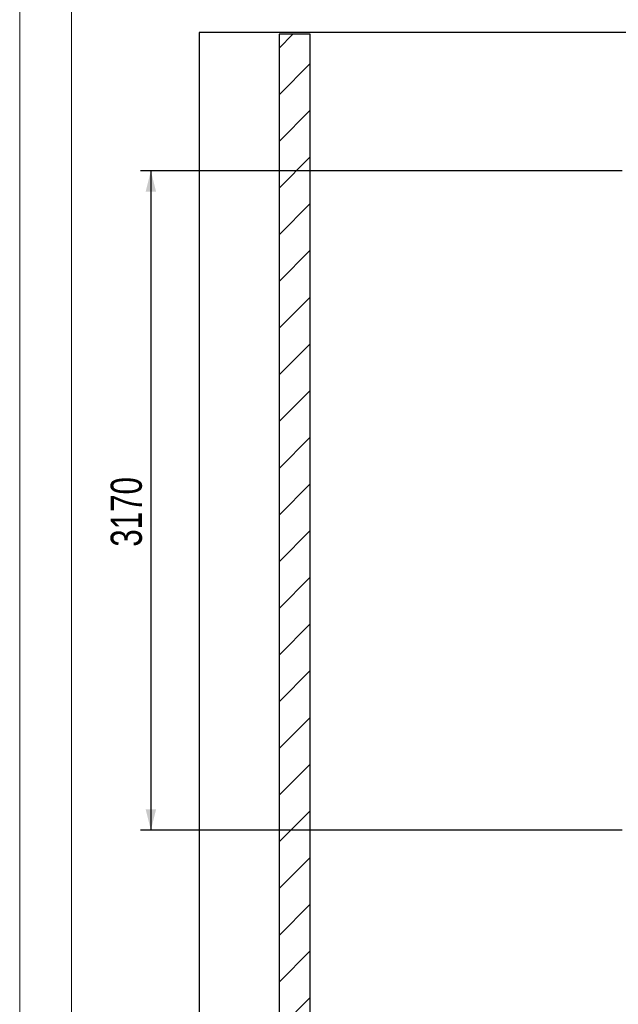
# Model space of a CAD drawing. Header units: millimetres. Extents: x 0 to 841, y 0 to 594.
# Tile 2 of 111: x 0 to 58, y 95 to 189. Entities that reach past the tile are written whole.
import ezdxf

# ---------------------------------------------------------------- set-up
doc = ezdxf.new("R2010")
doc.units = ezdxf.units.MM
doc.layers.add('COTES', color=1, linetype='Continuous')
doc.layers.add('TRAIT-FINS', color=9, linetype='Continuous')
doc.layers.add('TRAIT-FORT', color=4, linetype='Continuous', lineweight=25)
doc.styles.add('SLDTEXTSTYLE0', font='TXT', dxfattribs={"width": 0.75})
doc.dimstyles.new('SLDDIMSTYLE0', dxfattribs={"dimtxt": 3, "dimasz": 2, "dimexe": 0, "dimexo": 0.0625, "dimgap": 0.75, "dimtad": 1, "dimdec": 0, "dimlfac": 50, "dimrnd": 1e-09, "dimzin": 12, "dimdsep": 46, "dimtxsty": 'SLDTEXTSTYLE0', "dimsah": 1, "dimcen": 0.09, "dimadec": 0, "dimazin": 3, "dimtfac": 1, "dimtdec": 0, "dimtofl": 0, "dimtmove": 0, "dimatfit": 3, "dimfxl": 1, "dimfrac": 2, "dimtolj": 1, "dimtzin": 12, "dimarcsym": 0})

# ---------------------------------------------------------------- blocks, each defined once
blk = doc.blocks.new('_D_8')
at = {"layer": 'COTES', "color": 1, "transparency": 16777216}
for p, q in [((57.964, 174.798), (11.624, 174.798)), ((12.624, 174.798), (12.624, 111.398)), ((57.964, 111.398), (11.624, 111.398))]:
    blk.add_line(p, q, dxfattribs=at)
for points in [[(12.624, 174.798), (12.124, 172.798), (13.124, 172.798)], [(12.624, 111.398), (13.124, 113.398), (12.124, 113.398)]]:
    blk.add_solid(points, dxfattribs=at)
at = {"layer": 'COTES', "color": 1, "transparency": 16777216, "insert": (8.757, 138.664), "char_height": 3, "attachment_point": 1, "rotation": 90, "style": 'SLDTEXTSTYLE0'}
blk.add_mtext('3170', dxfattribs=at)

msp = doc.modelspace()

# ---------------------------------------------------------------- hatches: boundary and pattern name
at = {"layer": 'TRAIT-FINS'}
h = msp.add_hatch(dxfattribs=at)
h.set_pattern_fill('ANSI31', color=9, style=0)
h.paths.add_polyline_path([(27.964, 51.77), (27.964, 187.927), (24.964, 187.927), (24.964, 51.77)], flags=0)

# ---------------------------------------------------------------- linework, layer by layer
at = {"color": 7, "linetype": 'Continuous', "lineweight": 18}
for p, q in [((0, 594), (0, 0)), ((5, 589), (5, 5))]:
    msp.add_line(p, q, dxfattribs=at)
at = {"layer": 'TRAIT-FORT', "color": 4, "linetype": 'Continuous', "lineweight": 25}
for p, q in [((268.275, 188.102), (17.275, 188.102)), ((17.275, 188.102), (17.275, 51.77)), ((24.964, 187.926), (24.964, 51.77)), ((27.964, 187.926), (24.964, 187.926)), ((27.964, 51.77), (27.964, 187.926))]:
    msp.add_line(p, q, dxfattribs=at)

# ---------------------------------------------------------------- dimensions: what is measured, and where the dimension line sits
at = {"layer": 'COTES', "color": 1}
dim = msp.add_linear_dim(base=(12.624, 111.398), p1=(58.964, 174.798), p2=(58.964, 111.398), angle=90, dimstyle='SLDDIMSTYLE0', dxfattribs=at)
dim.commit()
dim.dimension.update_dxf_attribs({"geometry": '_D_8', "text_midpoint": (12.624, 143.098), "dimtype": 160})

doc.saveas('drawing.dxf')
